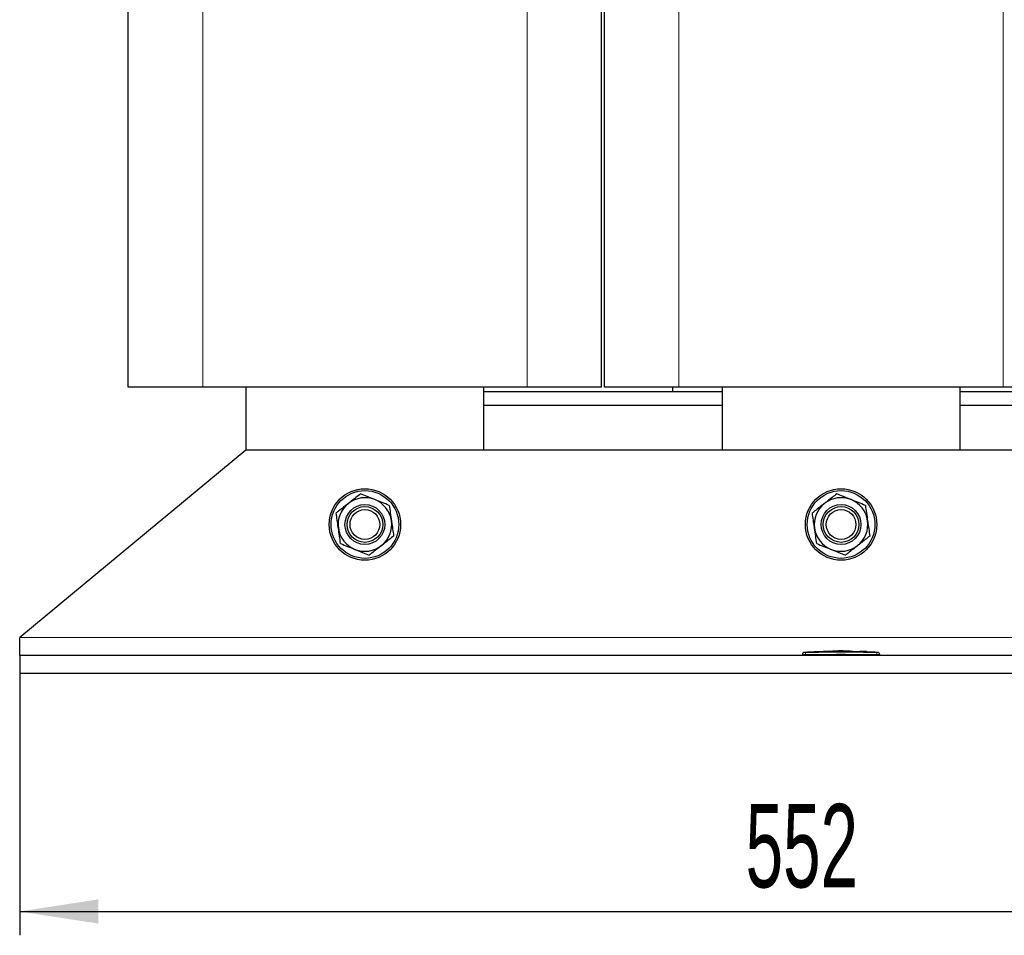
# Model space of a CAD drawing. Header units: millimetres. Extents: x 5 to 418, y 2 to 292.
# Tile 9 of 39: x 69 to 110, y 173 to 211. Entities that reach past the tile are written whole.
import ezdxf

# ---------------------------------------------------------------- set-up
doc = ezdxf.new("R2010")
doc.units = ezdxf.units.MM
doc.layers.add('SLD-0', color=7, linetype='Continuous')
doc.styles.add('SLDTEXTSTYLE0', font='TXT', dxfattribs={"width": 0.605})
doc.dimstyles.new('SLDDIMSTYLE0', dxfattribs={"dimtxt": 3.5, "dimasz": 3.302, "dimexe": 0, "dimexo": 0.0625, "dimgap": 0.875, "dimtad": 1, "dimlfac": 8, "dimrnd": 1e-09, "dimzin": 12, "dimdsep": 46, "dimtxsty": 'SLDTEXTSTYLE0', "dimsah": 1, "dimcen": 0.09, "dimadec": 0, "dimazin": 3, "dimtfac": 1, "dimtofl": 0, "dimtmove": 0, "dimatfit": 3, "dimfxl": 1, "dimfrac": 2, "dimtolj": 1, "dimtzin": 12, "dimarcsym": 0})

# ---------------------------------------------------------------- blocks, each defined once
blk = doc.blocks.new('_D')
at = {"layer": 'SLD-0'}
for p, q in [((69.035, 183.896), (69.035, 172.896)), ((138.035, 183.896), (138.035, 172.896)), ((69.035, 173.896), (138.035, 173.896))]:
    blk.add_line(p, q, dxfattribs=at)
for points in [[(69.035, 173.896), (72.337, 173.388), (72.337, 174.404)], [(138.035, 173.896), (134.733, 174.404), (134.733, 173.388)]]:
    blk.add_solid(points, dxfattribs=at)
at = {"layer": 'SLD-0', "insert": (99.524, 178.408), "char_height": 3.5, "attachment_point": 1, "style": 'SLDTEXTSTYLE0'}
blk.add_mtext('552', dxfattribs=at)

msp = doc.modelspace()

# ---------------------------------------------------------------- linework, layer by layer
at = {"color": 7, "linetype": 'Continuous', "lineweight": 25}
for p, q in [((73.5972, 195.9085), (73.5972, 226.0335)), ((93.4722, 195.9085), (93.4722, 226.0335)), ((93.5972, 195.9085), (93.5972, 226.0335)), ((76.7222, 195.9085), (73.5972, 195.9085)), ((90.3472, 195.9085), (76.7222, 195.9085)), ((78.5347, 195.9085), (78.5347, 193.271)), ((88.5347, 193.271), (88.5347, 195.9085)), ((98.5347, 195.721), (88.5347, 195.721)), ((93.4722, 195.9085), (90.3472, 195.9085)), ((96.7222, 195.9085), (93.5972, 195.9085)), ((96.4722, 195.721), (96.4722, 195.9085)), ((110.3472, 195.9085), (96.7222, 195.9085)), ((98.5347, 195.9085), (98.5347, 193.271)), ((108.5347, 193.271), (108.5347, 195.9085)), ((118.5347, 195.721), (108.5347, 195.721)), ((113.4722, 195.9085), (110.3472, 195.9085)), ((98.5347, 195.146), (88.5347, 195.146)), ((118.5347, 195.146), (108.5347, 195.146)), ((78.5347, 193.271), (69.0347, 185.396)), ((128.5347, 193.271), (78.5347, 193.271)), ((69.0347, 184.646), (69.0347, 185.396)), ((69.0347, 184.646), (69.0347, 183.896)), ((138.0347, 184.646), (69.0347, 184.646)), ((101.9097, 184.646), (101.9097, 184.685)), ((102.146, 184.7839), (101.973, 184.7751)), ((102.4209, 184.7973), (102.129, 184.7873)), ((102.1459, 184.7821), (102.4207, 184.7911)), ((102.4207, 184.7886), (102.1459, 184.7796)), ((102.1459, 184.7821), (102.1459, 184.7796)), ((102.4207, 184.804), (102.7233, 184.7993)), ((102.4207, 184.7911), (102.4207, 184.7886)), ((102.7233, 184.7968), (102.4323, 184.8013)), ((102.8047, 184.8104), (102.5564, 184.8019)), ((102.7233, 184.7993), (103.9109, 184.8071)), ((103.9109, 184.8046), (102.7233, 184.7968)), ((102.7233, 184.7993), (102.7233, 184.7968)), ((103.0616, 184.8274), (102.8033, 184.8187)), ((103.373, 184.8344), (104.0203, 184.8288)), ((103.373, 184.8279), (103.373, 184.8344)), ((103.642, 184.8295), (103.373, 184.8319)), ((103.9109, 184.8251), (103.373, 184.8279)), ((103.9109, 184.8071), (103.9109, 184.8046)), ((104.0203, 184.8288), (104.0203, 184.8215)), ((104.0203, 184.8057), (104.7299, 184.7886)), ((104.0203, 184.8057), (104.0203, 184.8032)), ((104.7299, 184.7861), (104.0203, 184.8032)), ((104.8914, 184.7881), (104.0351, 184.8187)), ((104.3251, 184.8187), (104.3251, 184.8139)), ((104.5428, 184.809), (104.3251, 184.8187)), ((104.3251, 184.8162), (104.5428, 184.8065)), ((104.3251, 184.8139), (104.5428, 184.8052)), ((104.6225, 184.8013), (104.6225, 184.8038)), ((104.9257, 184.7849), (104.9257, 184.7824)), ((105.0965, 184.7751), (104.9257, 184.7831)), ((105.1597, 184.646), (105.1597, 184.685)), ((138.0347, 183.896), (69.0347, 183.896))]:
    msp.add_line(p, q, dxfattribs=at)
at = {"color": 7, "linetype": 'Continuous', "lineweight": 18}
for p, q in [((76.7222, 195.9085), (76.7222, 226.0335)), ((90.3472, 195.9085), (90.3472, 226.0335)), ((96.7222, 195.9085), (96.7222, 226.0335)), ((110.3472, 195.9085), (110.3472, 226.0335)), ((138.0347, 185.396), (69.0347, 185.396)), ((102.0337, 184.7725), (102.0347, 184.685)), ((102.0347, 184.646), (102.0347, 184.685)), ((104.5428, 184.809), (104.5428, 184.8065)), ((104.7299, 184.7886), (104.7299, 184.7861)), ((105.0358, 184.7725), (105.0347, 184.685)), ((105.0347, 184.646), (105.0347, 184.685))]:
    msp.add_line(p, q, dxfattribs=at)
at = {"color": 7, "linetype": 'Continuous', "lineweight": 25}
for centre, radius in [((83.5347, 190.146), 1.5), ((83.5347, 190.146), 1.4219), ((103.5347, 190.146), 1.5), ((103.5347, 190.146), 1.4219), ((83.5347, 190.146), 0.8367), ((83.5347, 190.146), 0.75), ((83.5347, 190.146), 0.625), ((103.5347, 190.146), 0.8367), ((103.5347, 190.146), 0.75), ((103.5347, 190.146), 0.625)]:
    msp.add_circle(centre, radius, dxfattribs=at)
for centre, radius, start, end in [((83.5347, 190.146), 1.125, 68.15621, 128.15621), ((83.5347, 190.146), 1.125, 8.15621, 68.15621), ((103.5347, 190.146), 1.125, 68.15621, 128.15621), ((103.5347, 190.146), 1.125, 8.15621, 68.15621), ((83.5347, 190.146), 1.125, 128.15621, 188.15621), ((103.5347, 190.146), 1.125, 128.15621, 188.15621), ((83.5347, 190.146), 1.125, 308.15621, 8.15621), ((103.5347, 190.146), 1.125, 308.15621, 8.15621), ((83.5347, 190.146), 1.125, 188.15621, 248.15621), ((103.5347, 190.146), 1.125, 188.15621, 248.15621), ((83.5347, 190.146), 1.125, 248.15621, 308.15621), ((103.5347, 190.146), 1.125, 248.15621, 308.15621), ((101.9972, 184.6889), 0.0875, 93.30836, 180.0017), ((105.0722, 184.6889), 0.0875, 359.99828, 86.65876)]:
    msp.add_arc(centre, radius, start, end, dxfattribs=at)
at = {"color": 7, "linetype": 'Continuous', "lineweight": 18}
for centre, start, end in [((101.9972, 184.685), 90.9905, 179.99805), ((105.0722, 184.685), 0.00195, 89.00993)]:
    msp.add_arc(centre, 0.0875, start, end, dxfattribs=at)
at = {"color": 7, "linetype": 'Continuous', "lineweight": 25}
for points, knots in [([(83.3504, 191.4319), (83.2221, 191.3311), (83.0537, 191.1988), (82.8808, 191.063), (82.8397, 191.0307)], [0, 0, 0, 0, 0.7618982, 1, 1, 1, 1]), ([(83.9533, 191.1903), (83.939, 191.196), (83.8308, 191.2394), (83.6268, 191.3212), (83.4431, 191.3948), (83.3504, 191.4319)], [0, 0, 0, 0, 0.07009, 0.5307844, 1, 1, 1, 1]), ([(84.5562, 190.9486), (84.4583, 190.9878), (84.2607, 191.0671), (84.0564, 191.1489), (83.9533, 191.1903)], [0, 0, 0, 0, 0.49545796, 1, 1, 1, 1]), ([(103.3504, 191.4319), (103.2221, 191.3311), (103.0537, 191.1988), (102.8808, 191.063), (102.8397, 191.0307)], [0, 0, 0, 0, 0.7618982, 1, 1, 1, 1]), ([(103.9533, 191.1903), (103.939, 191.196), (103.8308, 191.2394), (103.6268, 191.3212), (103.4431, 191.3948), (103.3504, 191.4319)], [0, 0, 0, 0, 0.07009, 0.5307844, 1, 1, 1, 1]), ([(104.5562, 190.9486), (104.4583, 190.9878), (104.2607, 191.0671), (104.0564, 191.1489), (103.9533, 191.1903)], [0, 0, 0, 0, 0.495458, 1, 1, 1, 1]), ([(82.8397, 191.0307), (82.7046, 190.9245), (82.5317, 190.7887), (82.3654, 190.658), (82.329, 190.6294)], [0, 0, 0, 0, 0.7810476, 1, 1, 1, 1]), ([(84.5562, 190.9486), (84.5712, 190.8442), (84.6014, 190.6334), (84.6326, 190.4156), (84.6484, 190.3056)], [0, 0, 0, 0, 0.495458, 1, 1, 1, 1]), ([(102.8397, 191.0307), (102.7046, 190.9245), (102.5317, 190.7887), (102.3654, 190.658), (102.329, 190.6294)], [0, 0, 0, 0, 0.7810476, 1, 1, 1, 1]), ([(104.5562, 190.9486), (104.5712, 190.8442), (104.6014, 190.6334), (104.6326, 190.4156), (104.6484, 190.3056)], [0, 0, 0, 0, 0.495458, 1, 1, 1, 1]), ([(82.4211, 189.9864), (82.4189, 190.0017), (82.4024, 190.1171), (82.3712, 190.3347), (82.3431, 190.5305), (82.329, 190.6294)], [0, 0, 0, 0, 0.07009, 0.5307844, 1, 1, 1, 1]), ([(84.6484, 190.3056), (84.6505, 190.2904), (84.6671, 190.175), (84.6983, 189.9574), (84.7263, 189.7615), (84.7405, 189.6627)], [0, 0, 0, 0, 0.07009, 0.5307844, 1, 1, 1, 1]), ([(102.4211, 189.9864), (102.4189, 190.0017), (102.4024, 190.1171), (102.3712, 190.3347), (102.3431, 190.5305), (102.329, 190.6294)], [0, 0, 0, 0, 0.07009, 0.5307844, 1, 1, 1, 1]), ([(104.6484, 190.3056), (104.6505, 190.2904), (104.6671, 190.175), (104.6983, 189.9574), (104.7263, 189.7615), (104.7405, 189.6627)], [0, 0, 0, 0, 0.07009, 0.5307844, 1, 1, 1, 1]), ([(82.5133, 189.3435), (82.4983, 189.4479), (82.4681, 189.6586), (82.4369, 189.8765), (82.4211, 189.9864)], [0, 0, 0, 0, 0.495458, 1, 1, 1, 1]), ([(102.5133, 189.3435), (102.4983, 189.4479), (102.4681, 189.6586), (102.4369, 189.8765), (102.4211, 189.9864)], [0, 0, 0, 0, 0.495458, 1, 1, 1, 1]), ([(84.7405, 189.6627), (84.6122, 189.5619), (84.4437, 189.4295), (84.2709, 189.2937), (84.2298, 189.2614)], [0, 0, 0, 0, 0.7618982, 1, 1, 1, 1]), ([(104.7405, 189.6627), (104.6122, 189.5619), (104.4437, 189.4295), (104.2709, 189.2937), (104.2298, 189.2614)], [0, 0, 0, 0, 0.7618982, 1, 1, 1, 1]), ([(82.5133, 189.3435), (82.6112, 189.3042), (82.8088, 189.225), (83.0131, 189.1431), (83.1161, 189.1018)], [0, 0, 0, 0, 0.495458, 1, 1, 1, 1]), ([(83.1161, 189.1018), (83.1304, 189.0961), (83.2387, 189.0527), (83.4427, 188.9709), (83.6264, 188.8973), (83.719, 188.8601)], [0, 0, 0, 0, 0.07009003, 0.53078443, 1, 1, 1, 1]), ([(84.2298, 189.2614), (84.0947, 189.1553), (83.9218, 189.0194), (83.7554, 188.8887), (83.719, 188.8601)], [0, 0, 0, 0, 0.7810476, 1, 1, 1, 1]), ([(102.5133, 189.3435), (102.6112, 189.3042), (102.8088, 189.225), (103.0131, 189.1431), (103.1161, 189.1018)], [0, 0, 0, 0, 0.495458, 1, 1, 1, 1]), ([(103.1161, 189.1018), (103.1304, 189.0961), (103.2387, 189.0527), (103.4427, 188.9709), (103.6264, 188.8973), (103.719, 188.8601)], [0, 0, 0, 0, 0.07009, 0.5307844, 1, 1, 1, 1]), ([(104.2298, 189.2614), (104.0947, 189.1553), (103.9218, 189.0194), (103.7554, 188.8887), (103.719, 188.8601)], [0, 0, 0, 0, 0.7810476, 1, 1, 1, 1]), ([(101.9097, 184.685), (101.9097, 184.6865), (101.9097, 184.6888), (101.9097, 184.6886), (101.9097, 184.6885)], [0, 0, 0, 0, 0.6377978, 1, 1, 1, 1]), ([(103.8463, 184.8255), (103.7485, 184.8302), (103.4871, 184.843), (103.2256, 184.8283), (103.0619, 184.8192)], [0, 0, 0, 0, 0.3740413, 1, 1, 1, 1]), ([(104.5428, 184.8052), (104.5517, 184.8049), (104.5696, 184.8042), (104.5935, 184.8035), (104.6116, 184.8032), (104.622, 184.8034), (104.6234, 184.8039), (104.6158, 184.8047), (104.6, 184.8059), (104.5777, 184.8072), (104.5573, 184.8083), (104.5456, 184.8089), (104.5428, 184.809)], [0, 0, 0, 0, 0.1073587, 0.214721, 0.322003, 0.4292233, 0.5364373, 0.6436973, 0.7510459, 0.8585026, 0.9660513, 1, 1, 1, 1]), ([(104.5428, 184.8065), (104.5517, 184.806), (104.5697, 184.8051), (104.5936, 184.8038), (104.6115, 184.8026), (104.6216, 184.8017), (104.6215, 184.8014), (104.6214, 184.8013)], [0, 0, 0, 0, 0.2150885, 0.4301767, 0.6452497, 0.8601714, 1, 1, 1, 1]), ([(104.7299, 184.7886), (104.7537, 184.7879), (104.8013, 184.7866), (104.8644, 184.7855), (104.9054, 184.785), (104.9206, 184.7849), (104.9257, 184.7849)], [0, 0, 0, 0, 0.2851253, 0.5702516, 0.8553553, 1, 1, 1, 1]), ([(104.9257, 184.7824), (104.9146, 184.7825), (104.8922, 184.7826), (104.8345, 184.7835), (104.7777, 184.7846), (104.742, 184.7857), (104.7299, 184.7861)], [0, 0, 0, 0, 0.285052, 0.570102, 0.8551915, 1, 1, 1, 1]), ([(104.9257, 184.7849), (104.9405, 184.7848), (104.96, 184.7846), (104.955, 184.7853), (104.9538, 184.7854)], [0, 0, 0, 0, 0.7597868, 1, 1, 1, 1]), ([(104.9535, 184.783), (104.9547, 184.7828), (104.9589, 184.7821), (104.9395, 184.7823), (104.9257, 184.7824)], [0, 0, 0, 0, 0.2906381, 1, 1, 1, 1]), ([(105.1597, 184.6885), (105.1597, 184.6886), (105.1597, 184.6889), (105.1597, 184.6866), (105.1597, 184.685)], [0, 0, 0, 0, 0.3187816, 1, 1, 1, 1])]:
    msp.add_open_spline(points, degree=3, knots=knots, dxfattribs=at)
at = {"color": 7, "linetype": 'Continuous', "lineweight": 18}
for points, knots in [([(102.0347, 184.685), (102.0207, 184.685), (101.9926, 184.6849), (101.9551, 184.6848), (101.9269, 184.6849), (101.9119, 184.6849), (101.9103, 184.685), (101.9097, 184.685)], [0, 0, 0, 0, 0.2146723, 0.429352, 0.6440261, 0.8586954, 1, 1, 1, 1]), ([(101.9922, 184.7758), (101.9921, 184.7759), (101.9919, 184.7762), (101.9942, 184.7739), (101.9957, 184.7725)], [0, 0, 0, 0, 0.3621246, 1, 1, 1, 1]), ([(101.9957, 184.7725), (101.9959, 184.7725), (101.9965, 184.7724), (102.0011, 184.7723), (102.0097, 184.7723), (102.021, 184.7724), (102.0294, 184.7725), (102.0337, 184.7725)], [0, 0, 0, 0, 0.1406569, 0.3555038, 0.5710329, 0.7861716, 1, 1, 1, 1]), ([(102.0337, 184.7725), (102.5341, 184.7769), (103.5348, 184.7858), (104.5355, 184.7769), (105.0358, 184.7725)], [0, 0, 0, 0, 0.50003916, 1, 1, 1, 1]), ([(105.0347, 184.685), (104.5348, 184.6898), (103.5348, 184.6995), (102.5348, 184.6898), (102.0347, 184.685)], [0, 0, 0, 0, 0.499961, 1, 1, 1, 1]), ([(105.1597, 184.685), (105.1584, 184.685), (105.1556, 184.6849), (105.134, 184.6848), (105.1023, 184.6849), (105.0672, 184.6849), (105.044, 184.685), (105.0347, 184.685)], [0, 0, 0, 0, 0.2146728, 0.4293525, 0.6440267, 0.8586958, 1, 1, 1, 1]), ([(105.0358, 184.7725), (105.0386, 184.7725), (105.0456, 184.7724), (105.0562, 184.7723), (105.0658, 184.7723), (105.0723, 184.7724), (105.0733, 184.7725), (105.0737, 184.7725)], [0, 0, 0, 0, 0.1405668, 0.3553275, 0.5708435, 0.7860436, 1, 1, 1, 1]), ([(105.0737, 184.7725), (105.0754, 184.774), (105.0777, 184.7763), (105.0774, 184.7759), (105.0772, 184.7758)], [0, 0, 0, 0, 0.6810033, 1, 1, 1, 1])]:
    msp.add_open_spline(points, degree=3, knots=knots, dxfattribs=at)

# ---------------------------------------------------------------- dimensions: what is measured, and where the dimension line sits
at = {"layer": 'SLD-0'}
dim = msp.add_linear_dim(base=(138.0347, 173.896), p1=(69.0347, 183.896), p2=(138.0347, 183.896), dimstyle='SLDDIMSTYLE0', dxfattribs=at)
dim.commit()
dim.dimension.update_dxf_attribs({"geometry": '_D', "text_midpoint": (103.5347, 173.896), "dimtype": 160})

doc.saveas('drawing.dxf')
